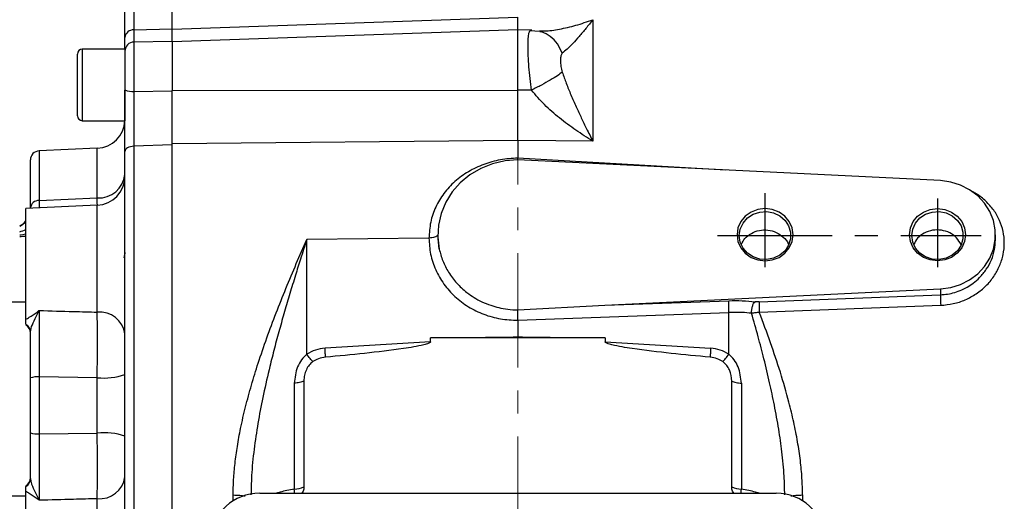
# Model space of a CAD drawing. Header units: inches. Extents: x 0.1 to 16.9, y 0.1 to 10.9.
# Tile 5 of 14: x 2.3 to 6.6, y 6.5 to 8.6. Entities that reach past the tile are written whole.
import ezdxf

# ---------------------------------------------------------------- set-up
doc = ezdxf.new("R2010")
doc.units = ezdxf.units.IN
doc.header["$MEASUREMENT"] = 0
doc.linetypes.add('CENTERX2', pattern=[0.8, 0.5, -0.1, 0.1, -0.1])
doc.layers.add('DIMENSION', color=7, linetype='Continuous')
doc.styles.add('SLDTEXTSTYLE0', font='TXT', dxfattribs={"width": 0.75})
doc.dimstyles.new('SLDDIMSTYLE0', dxfattribs={"dimtxt": 0.125, "dimasz": 0.13, "dimexe": 0, "dimexo": 0.0625, "dimgap": 0.03125, "dimtad": 0, "dimtih": 1, "dimtoh": 1, "dimdec": 1, "dimlfac": 1.5, "dimrnd": 1e-09, "dimzin": 12, "dimdsep": 46, "dimtxsty": 'SLDTEXTSTYLE0', "dimsah": 1, "dimcen": 0.09, "dimadec": 0, "dimazin": 3, "dimtfac": 1, "dimtdec": 1, "dimtofl": 0, "dimtmove": 0, "dimatfit": 3, "dimfxl": 0, "dimfrac": 2, "dimtolj": 1, "dimtzin": 12, "dimarcsym": 0})

# ---------------------------------------------------------------- blocks, each defined once
blk = doc.blocks.new('_D')
at = {"layer": 'DIMENSION'}
for p, q in [((2.9818, 10.015), (2.9437, 10.015)), ((2.9437, 10.015), (2.9437, 9.8165)), ((3.2589, 10.015), (3.297, 10.015)), ((3.297, 10.015), (3.297, 9.8165)), ((1.0391, 7.2328), (1.0391, 9.9599)), ((4.4944, 9.5036), (4.4944, 9.9599)), ((1.0391, 9.8349), (2.8341, 9.8349)), ((2.9437, 9.8165), (2.9818, 9.8165)), ((3.297, 9.8165), (3.2589, 9.8165)), ((4.4944, 9.8349), (3.4066, 9.8349))]:
    blk.add_line(p, q, dxfattribs=at)
for points in [[(1.0391, 9.8349), (1.1691, 9.8149), (1.1691, 9.8549)], [(4.4944, 9.8349), (4.3644, 9.8549), (4.3644, 9.8149)]]:
    blk.add_solid(points, dxfattribs=at)
at = {"layer": 'DIMENSION', "char_height": 0.125, "attachment_point": 1, "style": 'SLDTEXTSTYLE0'}
for s, insert in [('132', (2.9818, 9.9777)), ('5.2', (3.0049, 9.7906))]:
    blk.add_mtext(s, dxfattribs=dict(at, insert=insert))

msp = doc.modelspace()

# ---------------------------------------------------------------- linework, layer by layer
at = {"color": 7, "linetype": 'CENTERX2', "lineweight": 18}
msp.add_line((4.4944, 3.0516), (4.4944, 9.4536), dxfattribs=at)
at = {"color": 8, "linetype": 'Continuous', "lineweight": 25}
for p, q in [((2.8163, 8.8794), (2.8163, 8.5268)), ((2.5914, 8.4427), (2.5914, 8.13)), ((2.8173, 8.4737), (2.8173, 8.2582)), ((2.6569, 7.7929), (2.6569, 8.0095)), ((2.403, 7.9984), (2.403, 7.7813)), ((5.4037, 7.9142), (4.4944, 7.9667)), ((2.6569, 7.2943), (2.6569, 7.7609)), ((2.3447, 7.3377), (2.2818, 7.3377)), ((3.2505, 6.4701), (3.2505, 6.4955)), ((5.7382, 6.4955), (5.7382, 6.4706)), ((2.3447, 6.4904), (2.2818, 6.4904)), ((2.6569, 6.0127), (2.6569, 6.4792))]:
    msp.add_line(p, q, dxfattribs=at)
at = {"color": 7, "linetype": 'Continuous', "lineweight": 25}
for p, q in [((2.9847, 8.5297), (2.9847, 8.8874)), ((2.778, 8.4939), (2.778, 8.8394)), ((2.9847, 8.5297), (4.4944, 8.5827)), ((4.8219, 8.5712), (4.8219, 8.0408)), ((2.8163, 8.5268), (2.9847, 8.5311)), ((4.4944, 8.5273), (2.9847, 8.4746)), ((4.5548, 8.5252), (4.4944, 8.5273)), ((4.4944, 8.2636), (4.4944, 8.5273)), ((4.5902, 8.5197), (4.5469, 8.5226)), ((2.9847, 8.4766), (2.8173, 8.4737)), ((2.9847, 8.4766), (2.9847, 8.2605)), ((2.778, 8.4427), (2.5914, 8.4427)), ((2.778, 8.4427), (2.778, 8.13)), ((2.57, 8.1514), (2.57, 8.4214)), ((2.8173, 8.2582), (2.9847, 8.2605)), ((2.9847, 8.2619), (4.4944, 8.2636)), ((4.5545, 8.2635), (4.4944, 8.2636)), ((2.5914, 8.13), (2.778, 8.13)), ((4.4944, 8.0443), (2.9847, 8.0284)), ((4.4944, 8.0443), (4.4944, 7.9667)), ((4.661, 8.0426), (4.4944, 8.0443)), ((2.6569, 8.0095), (2.403, 7.9984)), ((2.9847, 8.0253), (2.8163, 8.0186)), ((2.8163, 8.0186), (2.8163, 5.7549)), ((2.9847, 5.7451), (2.9847, 8.0284)), ((4.8219, 8.0408), (4.661, 8.0426)), ((2.3647, 7.7492), (2.3647, 7.9585)), ((2.778, 5.7776), (2.778, 7.9959)), ((4.4943, 7.9591), (4.4944, 7.9667)), ((6.341, 7.8683), (4.4944, 7.9587)), ((2.403, 7.7813), (2.6569, 7.7929)), ((2.6569, 7.7609), (2.3447, 7.7472)), ((2.3447, 7.262), (2.3447, 7.7472)), ((4.106, 7.6177), (3.5722, 7.6111)), ((4.1446, 7.6322), (4.1446, 7.6321)), ((4.1511, 7.5695), (4.1446, 7.6321)), ((6.581, 7.6103), (6.581, 7.6322)), ((3.5722, 7.1106), (3.5722, 7.6111)), ((4.8748, 7.3242), (6.341, 7.396)), ((5.5483, 7.339), (6.341, 7.37)), ((6.341, 7.396), (6.341, 7.37)), ((4.4941, 7.3035), (4.8748, 7.3242)), ((4.8748, 7.3242), (5.4158, 7.3439)), ((5.549, 7.2936), (6.3417, 7.3239)), ((4.4944, 7.2588), (5.4165, 7.2923)), ((5.4165, 7.1106), (5.4165, 7.2923)), ((4.4944, 7.2587), (4.4944, 7.1879)), ((4.1125, 7.1822), (4.4745, 7.1867)), ((4.4745, 7.1867), (4.4944, 7.1879)), ((4.4745, 7.1867), (4.4944, 7.1869)), ((4.4944, 7.1869), (4.4944, 7.1879)), ((4.4944, 7.1879), (4.5142, 7.1867)), ((4.4944, 7.1869), (4.5142, 7.1867)), ((4.5142, 7.1867), (4.8762, 7.1822)), ((4.1125, 7.1644), (3.6521, 7.1362)), ((4.1125, 7.1644), (4.1125, 7.1822)), ((4.8762, 7.1822), (4.1125, 7.1822)), ((4.8762, 7.1822), (4.8762, 7.1644)), ((4.8762, 7.1644), (5.3366, 7.1362)), ((2.3647, 6.7671), (2.3647, 7.0064)), ((2.6569, 7.0076), (2.403, 7.0108)), ((2.403, 7.0108), (2.403, 6.7627)), ((2.6569, 6.7659), (2.6569, 7.0076)), ((3.5177, 6.9832), (3.5177, 6.521)), ((3.5596, 6.9928), (3.5596, 6.5305)), ((5.4291, 6.5305), (5.4291, 6.9928)), ((5.471, 6.9832), (5.471, 6.521)), ((2.403, 6.7627), (2.6569, 6.7659)), ((2.3447, 6.0263), (2.3447, 6.5115)), ((3.3665, 6.503), (5.6229, 6.503))]:
    msp.add_line(p, q, dxfattribs=at)
at = {"color": 7, "linetype": 'Continuous', "lineweight": 25, "flags": 128}
for points in [[(2.8163, 8.0186), (2.8087, 8.018), (2.8015, 8.0166), (2.7949, 8.0144), (2.7891, 8.0116), (2.7844, 8.0082), (2.7809, 8.0043), (2.7788, 8.0002), (2.778, 7.9959)], [(4.4944, 7.9587), (4.4385, 7.9545), (4.3841, 7.942), (4.3325, 7.9216), (4.2851, 7.8938), (4.243, 7.8592), (4.2074, 7.8189), (4.1792, 7.7737), (4.159, 7.7249), (4.1474, 7.6737), (4.1448, 7.6215), (4.1511, 7.5695)], [(6.341, 7.396), (6.3857, 7.4019), (6.4286, 7.4152), (6.4683, 7.4354), (6.5035, 7.4619), (6.5331, 7.4937), (6.5562, 7.53), (6.572, 7.5695), (6.58, 7.6111), (6.58, 7.6533), (6.572, 7.6948), (6.5562, 7.7343), (6.5331, 7.7706), (6.5035, 7.8025), (6.4683, 7.8289), (6.4286, 7.8491), (6.3857, 7.8624), (6.341, 7.8683)], [(5.452, 7.6322), (5.4561, 7.6026), (5.4684, 7.575), (5.4878, 7.5514), (5.5132, 7.5332), (5.5427, 7.5218), (5.5744, 7.5179), (5.606, 7.5218), (5.6356, 7.5332), (5.6609, 7.5514), (5.6804, 7.575), (5.6926, 7.6026), (5.6968, 7.6322), (5.6926, 7.6617), (5.6804, 7.6893), (5.6609, 7.713), (5.6356, 7.7311), (5.606, 7.7425), (5.5744, 7.7464), (5.5427, 7.7425), (5.5132, 7.7311), (5.4878, 7.713), (5.4684, 7.6893), (5.4561, 7.6617), (5.452, 7.6322)], [(6.2053, 7.6322), (6.2095, 7.6617), (6.2217, 7.6893), (6.2411, 7.713), (6.2665, 7.7311), (6.296, 7.7425), (6.3277, 7.7464), (6.3594, 7.7425), (6.3889, 7.7311), (6.4142, 7.713), (6.4337, 7.6893), (6.4459, 7.6617), (6.4501, 7.6322), (6.4459, 7.6026), (6.4337, 7.575), (6.4142, 7.5514), (6.3889, 7.5332), (6.3594, 7.5218), (6.3277, 7.5179), (6.296, 7.5218), (6.2665, 7.5332), (6.2411, 7.5514), (6.2217, 7.575), (6.2095, 7.6026), (6.2053, 7.6322)], [(5.462, 7.6286), (5.4661, 7.6569), (5.4783, 7.6831), (5.4976, 7.7053), (5.5227, 7.7218), (5.5515, 7.7313), (5.582, 7.7333), (5.612, 7.7275), (5.6392, 7.7143), (5.6616, 7.6948), (5.6775, 7.6704), (5.6857, 7.6429), (5.6857, 7.6143), (5.6775, 7.5868), (5.6616, 7.5624), (5.6392, 7.5429), (5.612, 7.5297), (5.582, 7.5239), (5.5515, 7.5258), (5.5227, 7.5354), (5.4976, 7.5519), (5.4783, 7.5741), (5.4661, 7.6003), (5.462, 7.6286)], [(6.2153, 7.6286), (6.2195, 7.6569), (6.2317, 7.6831), (6.251, 7.7053), (6.276, 7.7218), (6.3048, 7.7313), (6.3354, 7.7333), (6.3653, 7.7275), (6.3925, 7.7143), (6.4149, 7.6948), (6.4308, 7.6704), (6.439, 7.6429), (6.439, 7.6143), (6.4308, 7.5868), (6.4149, 7.5624), (6.3925, 7.5429), (6.3653, 7.5297), (6.3354, 7.5239), (6.3048, 7.5258), (6.276, 7.5354), (6.251, 7.5519), (6.2317, 7.5741), (6.2195, 7.6003), (6.2153, 7.6286)]]:
    msp.add_lwpolyline(points, dxfattribs=at)
at = {"color": 7, "linetype": 'Continuous', "lineweight": 25}
for centre, radius, start, end in [((2.8145, 8.4902), 0.0366, 87.1584, 174.2161), ((2.5914, 8.4214), 0.0213, 90, 180), ((2.818, 8.4337), 0.04, 91, 180), ((2.8079, 8.3278), 0.0702, 244.8548, 277.7608), ((2.5914, 8.1514), 0.0213, 180, 270), ((2.6514, 8.1361), 0.1267, 272.5, 357.442), ((2.4047, 7.9585), 0.04, 92.5, 180), ((2.6635, 7.9079), 0.1152, 266.6863, 353.5804), ((2.6514, 7.8874), 0.1267, 272.5, 0), ((2.4008, 7.745), 0.0363, 86.6163, 173.4838), ((2.278, 7.7476), 0.0867, 297.4864, 320.4431), ((2.6665, 7.1818), 0.1129, 8.7237, 94.8738), ((2.3252, 7.2065), 0.0394, 0.1305, 60.462), ((2.3247, 7.2031), 0.04, 0, 60), ((2.6859, 7.2951), 0.2889, 264.2363, 288.5919), ((2.3938, 6.9231), 0.0883, 84.0463, 109.2538), ((2.3938, 6.8505), 0.0883, 250.7462, 275.9537), ((2.6859, 6.4784), 0.2889, 71.4081, 95.7637), ((2.3247, 6.5704), 0.04, 300, 0), ((2.3252, 6.567), 0.0394, 299.538, 359.8695), ((2.6665, 6.5917), 0.1129, 265.1262, 351.2763), ((3.5077, 6.6608), 0.1402, 274.0823, 291.7108), ((5.481, 6.6608), 0.1402, 248.2892, 265.9177)]:
    msp.add_arc(centre, radius, start, end, dxfattribs=at)
at = {"color": 8, "linetype": 'Continuous', "lineweight": 25}
for centre, radius, start, end in [((2.2801, 7.7473), 0.0863, 296.0802, 318.479), ((2.2942, 7.7458), 0.1035, 283.3119, 299.2005), ((2.2982, 7.8318), 0.2013, 275.6554, 283.3555), ((1.3684, 18.8598), 11.2758, 274.83101, 274.96701)]:
    msp.add_arc(centre, radius, start, end, dxfattribs=at)
at = {"color": 7, "linetype": 'Continuous', "lineweight": 25}
for centre, major_axis, start_param, end_param in [((3.3729, 6.3045), (0.2087, -0.0437), 1.792973, 3.333612), ((5.6165, 6.3045), (0.2087, 0.0437), 6.091166, 7.631805)]:
    msp.add_ellipse(centre, major_axis=major_axis, ratio=0.927683, start_param=start_param, end_param=end_param, dxfattribs=at)
for points, knots in [([(4.4944, 8.5259), (4.4944, 8.5258), (4.4944, 8.5252), (4.4944, 8.5342), (4.4944, 8.5524), (4.4944, 8.5726), (4.4944, 8.5827)], [0, 0, 0, 0, 0.079363, 0.386232, 0.693106, 1, 1, 1, 1]), ([(4.8219, 8.5712), (4.8118, 8.5583), (4.7917, 8.5326), (4.7625, 8.498), (4.735, 8.4677), (4.7098, 8.442), (4.6953, 8.4302), (4.6882, 8.4245)], [0, 0, 0, 0, 0.213856, 0.426153, 0.626654, 0.81901, 1, 1, 1, 1]), ([(2.9847, 8.4802), (2.9847, 8.4849), (2.9847, 8.4947), (2.9847, 8.5143), (2.9847, 8.528), (2.9847, 8.5311)], [0, 0, 0, 0, 0.42145, 0.8692, 1, 1, 1, 1]), ([(2.9847, 8.4766), (2.9847, 8.4775), (2.9847, 8.4809), (2.9847, 8.4978), (2.9847, 8.519), (2.9847, 8.5297)], [0, 0, 0, 0, 0.13992, 0.569943, 1, 1, 1, 1]), ([(4.547, 8.5219), (4.5473, 8.5226), (4.5483, 8.5256), (4.5501, 8.5246), (4.5515, 8.5239)], [0, 0, 0, 0, 0.224941, 1, 1, 1, 1]), ([(4.5929, 8.5215), (4.5908, 8.5212), (4.5881, 8.521), (4.5888, 8.5206), (4.5889, 8.5205)], [0, 0, 0, 0, 0.778233, 1, 1, 1, 1]), ([(2.778, 8.4427), (2.778, 8.4475), (2.778, 8.4589), (2.778, 8.4811), (2.778, 8.4939)], [0, 0, 0, 0, 0.420559, 1, 1, 1, 1]), ([(4.6882, 8.4245), (4.686, 8.4214), (4.6812, 8.4144), (4.6801, 8.3938), (4.6812, 8.3693), (4.686, 8.3506), (4.6882, 8.3421)], [0, 0, 0, 0, 0.227266, 0.500165, 0.772773, 1, 1, 1, 1]), ([(4.6882, 8.3421), (4.6819, 8.3373), (4.6693, 8.3277), (4.637, 8.3078), (4.598, 8.2858), (4.569, 8.2709), (4.5545, 8.2635)], [0, 0, 0, 0, 0.249996, 0.499988, 0.749992, 1, 1, 1, 1]), ([(4.6882, 8.3421), (4.6939, 8.3257), (4.7058, 8.2918), (4.7265, 8.2417), (4.7486, 8.1914), (4.7716, 8.1423), (4.7959, 8.0921), (4.8127, 8.0589), (4.8219, 8.0408)], [0, 0, 0, 0, 0.148634, 0.307878, 0.478548, 0.643401, 0.806559, 1, 1, 1, 1]), ([(2.778, 7.9959), (2.778, 8), (2.778, 8.0213), (2.778, 8.0633), (2.778, 8.1254), (2.778, 8.1936), (2.778, 8.2404), (2.778, 8.2642)], [0, 0, 0, 0, 0.053134, 0.273559, 0.500395, 0.745734, 1, 1, 1, 1]), ([(2.9847, 8.0284), (2.9847, 8.0458), (2.9847, 8.0807), (2.9847, 8.1394), (2.9847, 8.2005), (2.9847, 8.2414), (2.9847, 8.2619)], [0, 0, 0, 0, 0.250015, 0.500011, 0.750002, 1, 1, 1, 1]), ([(2.9847, 8.0253), (2.9847, 8.0435), (2.9847, 8.0806), (2.9847, 8.1409), (2.9847, 8.2018), (2.9847, 8.2407), (2.9847, 8.2605)], [0, 0, 0, 0, 0.258273, 0.526677, 0.759678, 1, 1, 1, 1]), ([(4.4944, 8.0443), (4.4944, 8.0608), (4.4944, 8.0937), (4.4944, 8.1487), (4.4944, 8.2058), (4.4944, 8.2443), (4.4944, 8.2636)], [0, 0, 0, 0, 0.250012, 0.500009, 0.750001, 1, 1, 1, 1]), ([(4.8219, 8.0408), (4.7971, 8.0565), (4.7478, 8.0876), (4.6767, 8.1408), (4.61, 8.1979), (4.5727, 8.2419), (4.5545, 8.2635)], [0, 0, 0, 0, 0.257956, 0.513515, 0.761774, 1, 1, 1, 1]), ([(2.8173, 8.2582), (2.8172, 8.2377), (2.817, 8.1959), (2.8167, 8.1355), (2.8165, 8.0793), (2.8164, 8.0418), (2.8163, 8.0223), (2.8163, 8.0186)], [0, 0, 0, 0, 0.245355, 0.4996317, 0.7200477, 0.9468716, 1, 1, 1, 1]), ([(4.4944, 7.9667), (4.4689, 7.965), (4.418, 7.9618), (4.3446, 7.941), (4.2771, 7.9092), (4.2179, 7.8663), (4.1694, 7.8139), (4.1335, 7.7537), (4.1104, 7.6876), (4.1075, 7.641), (4.106, 7.6177)], [0, 0, 0, 0, 0.12613, 0.252112, 0.3779, 0.503063, 0.627883, 0.752195, 0.876179, 1, 1, 1, 1]), ([(4.1446, 7.6321), (4.1439, 7.63), (4.1424, 7.6259), (4.1322, 7.6212), (4.1195, 7.6184), (4.1105, 7.618), (4.106, 7.6177)], [0, 0, 0, 0, 0.27964, 0.559263, 0.779642, 1, 1, 1, 1]), ([(4.106, 7.6177), (4.1074, 7.594), (4.1104, 7.5465), (4.1334, 7.4782), (4.1693, 7.4155), (4.2179, 7.3607), (4.2771, 7.3158), (4.3447, 7.2829), (4.418, 7.2621), (4.4689, 7.2599), (4.4944, 7.2587)], [0, 0, 0, 0, 0.124969, 0.249934, 0.374914, 0.499901, 0.624911, 0.749928, 0.874962, 1, 1, 1, 1]), ([(5.4715, 7.5905), (5.4759, 7.5992), (5.4858, 7.6183), (5.5136, 7.6397), (5.5489, 7.6528), (5.5873, 7.6542), (5.6245, 7.644), (5.6549, 7.6229), (5.673, 7.6031), (5.6766, 7.5904), (5.677, 7.5891)], [0, 0, 0, 0, 0.118213, 0.262222, 0.406685, 0.551088, 0.695118, 0.838954, 0.982887, 1, 1, 1, 1]), ([(6.4305, 7.5895), (6.4247, 7.5996), (6.4128, 7.6201), (6.3819, 7.6419), (6.345, 7.6537), (6.3055, 7.6535), (6.2691, 7.641), (6.24, 7.6194), (6.2296, 7.5997), (6.2248, 7.5906)], [0, 0, 0, 0, 0.139447, 0.285273, 0.431994, 0.579328, 0.728836, 0.873983, 1, 1, 1, 1]), ([(3.2505, 6.4955), (3.2509, 6.5179), (3.2518, 6.5638), (3.2583, 6.6347), (3.2685, 6.7093), (3.2838, 6.7917), (3.3044, 6.881), (3.3303, 6.9761), (3.3613, 7.0766), (3.3975, 7.1818), (3.4382, 7.2908), (3.4814, 7.399), (3.5263, 7.5061), (3.5569, 7.5762), (3.5722, 7.6111)], [0, 0, 0, 0, 0.057626, 0.11826, 0.182076, 0.249225, 0.331077, 0.414176, 0.498652, 0.597678, 0.697104, 0.796636, 0.898773, 1, 1, 1, 1]), ([(2.778, 7.5538), (2.7773, 7.5513), (2.7754, 7.5441), (2.774, 7.5352), (2.7731, 7.5294)], [0, 0, 0, 0, 0.346897, 1, 1, 1, 1]), ([(4.1511, 7.5695), (4.1556, 7.5522), (4.1649, 7.517), (4.1908, 7.4669), (4.2261, 7.4198), (4.265, 7.3838), (4.3031, 7.3575), (4.3379, 7.3386), (4.3741, 7.3239), (4.4118, 7.313), (4.4513, 7.3055), (4.4794, 7.3042), (4.4941, 7.3035)], [0, 0, 0, 0, 0.1183041, 0.2410793, 0.3683465, 0.5001477, 0.5799171, 0.6632766, 0.7500867, 0.8250395, 0.9083807, 1, 1, 1, 1]), ([(6.341, 7.37), (6.3408, 7.3678), (6.3406, 7.3635), (6.3407, 7.3519), (6.341, 7.3382), (6.3414, 7.3287), (6.3417, 7.3239)], [0, 0, 0, 0, 0.250007, 0.500003, 0.750009, 1, 1, 1, 1]), ([(5.4158, 7.3439), (5.4357, 7.3443), (5.4753, 7.345), (5.5121, 7.3414), (5.5306, 7.3396)], [0, 0, 0, 0, 0.500031, 1, 1, 1, 1]), ([(5.5156, 7.2893), (5.5156, 7.2944), (5.5157, 7.3045), (5.519, 7.3197), (5.5241, 7.3326), (5.5284, 7.3373), (5.5306, 7.3396)], [0, 0, 0, 0, 0.249988, 0.499996, 0.74999, 1, 1, 1, 1]), ([(5.5483, 7.339), (5.5452, 7.3389), (5.5391, 7.3388), (5.5334, 7.3393), (5.5306, 7.3396)], [0, 0, 0, 0, 0.49828, 1, 1, 1, 1]), ([(5.5483, 7.339), (5.5482, 7.3368), (5.548, 7.3326), (5.548, 7.3212), (5.5484, 7.3077), (5.5488, 7.2983), (5.549, 7.2936)], [0, 0, 0, 0, 0.250008, 0.499996, 0.750007, 1, 1, 1, 1]), ([(2.3447, 7.262), (2.3496, 7.2652), (2.364, 7.2747), (2.3849, 7.2881), (2.3999, 7.2988), (2.4029, 7.301), (2.403, 7.301)], [0, 0, 0, 0, 0.292718, 0.857061, 0.996407, 1, 1, 1, 1]), ([(2.3647, 7.2066), (2.3655, 7.2118), (2.3677, 7.2268), (2.3814, 7.257), (2.394, 7.2833), (2.4014, 7.2979), (2.4029, 7.3009), (2.403, 7.301)], [0, 0, 0, 0, 0.191835, 0.546813, 0.907396, 0.997257, 1, 1, 1, 1]), ([(2.403, 7.301), (2.4029, 7.2772), (2.4028, 7.24), (2.4027, 7.1764), (2.4027, 7.112), (2.4028, 7.0552), (2.4029, 7.018), (2.403, 7.0108)], [0, 0, 0, 0, 0.307415, 0.4806719, 0.6539287, 0.9329895, 1, 1, 1, 1]), ([(2.403, 7.301), (2.4532, 7.2997), (2.5378, 7.2974), (2.6225, 7.2952), (2.6569, 7.2943)], [0, 0, 0, 0, 0.593189, 1, 1, 1, 1]), ([(2.6569, 7.0076), (2.6571, 7.0395), (2.6575, 7.0899), (2.6576, 7.157), (2.6576, 7.2079), (2.6573, 7.2551), (2.657, 7.2811), (2.6569, 7.2943)], [0, 0, 0, 0, 0.297372, 0.470528, 0.648701, 0.821843, 1, 1, 1, 1]), ([(4.4944, 7.2588), (4.4943, 7.2626), (4.4943, 7.2705), (4.4941, 7.2827), (4.494, 7.2944), (4.4941, 7.3003), (4.4941, 7.3035)], [0, 0, 0, 0, 0.243611, 0.50033, 0.731321, 1, 1, 1, 1]), ([(5.5156, 7.2893), (5.502, 7.2906), (5.4703, 7.2936), (5.4361, 7.2928), (5.4165, 7.2923)], [0, 0, 0, 0, 0.430264, 1, 1, 1, 1]), ([(5.549, 7.2936), (5.5432, 7.2926), (5.5316, 7.2906), (5.521, 7.2898), (5.5156, 7.2893)], [0, 0, 0, 0, 0.5011681, 1, 1, 1, 1]), ([(5.7382, 6.4955), (5.7377, 6.5198), (5.7367, 6.5698), (5.729, 6.6473), (5.7169, 6.729), (5.7001, 6.8141), (5.6756, 6.9157), (5.642, 7.0318), (5.5983, 7.1632), (5.5657, 7.2495), (5.549, 7.2936)], [0, 0, 0, 0, 0.089377, 0.183954, 0.284044, 0.389914, 0.497962, 0.662023, 0.827207, 1, 1, 1, 1]), ([(2.3447, 7.2408), (2.3447, 7.2435), (2.3447, 7.2489), (2.3447, 7.2576), (2.3447, 7.262)], [0, 0, 0, 0, 0.494356, 1, 1, 1, 1]), ([(2.3647, 7.0064), (2.3647, 7.027), (2.3647, 7.0689), (2.3647, 7.1373), (2.3647, 7.1819), (2.3647, 7.2066)], [0, 0, 0, 0, 0.301851, 0.612452, 1, 1, 1, 1]), ([(4.1125, 7.1644), (4.1125, 7.1642), (4.1125, 7.1637), (4.1119, 7.1625), (4.1098, 7.1603), (4.1003, 7.1555), (4.0619, 7.1452), (3.9116, 7.1216), (3.7679, 7.108), (3.6541, 7.0972)], [0, 0, 0, 0, 0.00175, 0.003655, 0.008293, 0.022203, 0.071781, 0.264741, 1, 1, 1, 1]), ([(5.3347, 7.0972), (5.2208, 7.108), (5.0772, 7.1216), (4.9269, 7.1452), (4.8885, 7.1555), (4.879, 7.1603), (4.8768, 7.1625), (4.8763, 7.1637), (4.8762, 7.1642), (4.8762, 7.1644)], [0, 0, 0, 0, 0.73527, 0.927819, 0.977705, 0.991687, 0.99634, 0.998249, 1, 1, 1, 1]), ([(3.5722, 7.1106), (3.5642, 7.1027), (3.5477, 7.0865), (3.5243, 7.0436), (3.5204, 7.0076), (3.5177, 6.9832)], [0, 0, 0, 0, 0.23193, 0.478515, 1, 1, 1, 1]), ([(3.6521, 7.1362), (3.6379, 7.1344), (3.6095, 7.1308), (3.5846, 7.1173), (3.5722, 7.1106)], [0, 0, 0, 0, 0.500024, 1, 1, 1, 1]), ([(3.5994, 7.078), (3.5953, 7.0821), (3.5873, 7.0902), (3.5772, 7.1038), (3.5722, 7.1106)], [0, 0, 0, 0, 0.49999, 1, 1, 1, 1]), ([(5.4165, 7.1106), (5.4041, 7.1173), (5.3792, 7.1308), (5.3508, 7.1344), (5.3366, 7.1362)], [0, 0, 0, 0, 0.499976, 1, 1, 1, 1]), ([(5.3894, 7.078), (5.3934, 7.0821), (5.4014, 7.0902), (5.4115, 7.1038), (5.4165, 7.1106)], [0, 0, 0, 0, 0.499998, 1, 1, 1, 1]), ([(5.471, 6.9832), (5.4683, 7.0076), (5.4644, 7.0436), (5.441, 7.0865), (5.4245, 7.1027), (5.4165, 7.1106)], [0, 0, 0, 0, 0.521415, 0.767989, 1, 1, 1, 1]), ([(3.5994, 7.078), (3.5935, 7.0732), (3.5813, 7.0631), (3.5694, 7.0423), (3.5611, 7.0186), (3.5601, 7.0015), (3.5596, 6.9928)], [0, 0, 0, 0, 0.227619, 0.469324, 0.727673, 1, 1, 1, 1]), ([(3.6541, 7.0972), (3.6434, 7.0954), (3.6238, 7.0923), (3.607, 7.0825), (3.5994, 7.078)], [0, 0, 0, 0, 0.545837, 1, 1, 1, 1]), ([(5.3894, 7.078), (5.3817, 7.0825), (5.3649, 7.0923), (5.3453, 7.0954), (5.3347, 7.0972)], [0, 0, 0, 0, 0.45417, 1, 1, 1, 1]), ([(5.4291, 6.9928), (5.4272, 7.0094), (5.4245, 7.0338), (5.4079, 7.0625), (5.3955, 7.0729), (5.3894, 7.078)], [0, 0, 0, 0, 0.517396, 0.759937, 1, 1, 1, 1]), ([(2.3647, 6.5669), (2.3647, 6.5917), (2.3647, 6.6356), (2.3647, 6.704), (2.3647, 6.7459), (2.3647, 6.7671)], [0, 0, 0, 0, 0.38755, 0.689398, 1, 1, 1, 1]), ([(2.403, 6.7627), (2.4029, 6.744), (2.4028, 6.7066), (2.4027, 6.6507), (2.4027, 6.597), (2.4028, 6.5398), (2.4028, 6.4988), (2.4029, 6.4767), (2.403, 6.4725)], [0, 0, 0, 0, 0.173088, 0.346176, 0.519262, 0.692348, 0.940801, 1, 1, 1, 1]), ([(2.6569, 6.4792), (2.6571, 6.5021), (2.6575, 6.5382), (2.6576, 6.6002), (2.6576, 6.6534), (2.6573, 6.7095), (2.657, 6.747), (2.6569, 6.7659)], [0, 0, 0, 0, 0.2973717, 0.4705279, 0.6487008, 0.8218432, 1, 1, 1, 1]), ([(2.3647, 6.5669), (2.3655, 6.5617), (2.3677, 6.5467), (2.3814, 6.5166), (2.394, 6.4902), (2.4014, 6.4756), (2.4029, 6.4726), (2.403, 6.4725)], [0, 0, 0, 0, 0.191835, 0.546813, 0.907396, 0.997257, 1, 1, 1, 1]), ([(2.3447, 6.5115), (2.3447, 6.5158), (2.3447, 6.5246), (2.3447, 6.53), (2.3447, 6.5327)], [0, 0, 0, 0, 0.498587, 1, 1, 1, 1]), ([(2.403, 6.4725), (2.4029, 6.4726), (2.3999, 6.4748), (2.3849, 6.4854), (2.364, 6.4989), (2.3496, 6.5083), (2.3447, 6.5115)], [0, 0, 0, 0, 0.0035933, 0.1429386, 0.7072816, 1, 1, 1, 1]), ([(3.5596, 6.5305), (3.5592, 6.5243), (3.5585, 6.5145), (3.5531, 6.5061), (3.5511, 6.503)], [0, 0, 0, 0, 0.6292515, 1, 1, 1, 1]), ([(5.4376, 6.503), (5.4356, 6.5061), (5.4302, 6.5145), (5.4295, 6.5243), (5.4291, 6.5305)], [0, 0, 0, 0, 0.370748, 1, 1, 1, 1]), ([(2.6569, 6.4792), (2.6225, 6.4783), (2.5378, 6.4761), (2.4532, 6.4738), (2.403, 6.4725)], [0, 0, 0, 0, 0.406811, 1, 1, 1, 1])]:
    msp.add_open_spline(points, degree=3, knots=knots, dxfattribs=at)
at = {"color": 8, "linetype": 'Continuous', "lineweight": 25}
for points, knots in [([(4.5925, 8.5226), (4.5985, 8.5223), (4.6238, 8.5208), (4.677, 8.5294), (4.7477, 8.5452), (4.7971, 8.5625), (4.8219, 8.5712)], [0, 0, 0, 0, 0.09199, 0.387907, 0.692525, 1, 1, 1, 1]), ([(2.8163, 8.5268), (2.8163, 8.5161), (2.8165, 8.4944), (2.8166, 8.4777), (2.8168, 8.4741), (2.8168, 8.4733)], [0, 0, 0, 0, 0.420265, 0.855901, 1, 1, 1, 1]), ([(4.5545, 8.2635), (4.5522, 8.2804), (4.5474, 8.3148), (4.5427, 8.3661), (4.5397, 8.4145), (4.5388, 8.4571), (4.5398, 8.4906), (4.5424, 8.5134), (4.5456, 8.5192), (4.547, 8.5219)], [0, 0, 0, 0, 0.141118, 0.286267, 0.433353, 0.582541, 0.731692, 0.878378, 1, 1, 1, 1]), ([(4.6882, 8.4245), (4.6819, 8.4389), (4.6694, 8.4676), (4.6368, 8.4986), (4.6092, 8.5162), (4.5924, 8.5184), (4.59, 8.5187)], [0, 0, 0, 0, 0.315443, 0.630883, 0.946305, 1, 1, 1, 1]), ([(2.6573, 7.7605), (2.6573, 7.7614), (2.6572, 7.7692), (2.657, 7.7818), (2.6569, 7.7929)], [0, 0, 0, 0, 0.121005, 1, 1, 1, 1]), ([(6.3417, 7.3239), (6.3601, 7.3256), (6.3971, 7.329), (6.4499, 7.3467), (6.4982, 7.373), (6.5404, 7.4075), (6.5748, 7.4488), (6.6004, 7.4952), (6.6161, 7.545), (6.6214, 7.5962), (6.6161, 7.647), (6.6003, 7.6955), (6.5748, 7.7403), (6.54, 7.7792), (6.5067, 7.8066), (6.4837, 7.818), (6.4769, 7.8213)], [0, 0, 0, 0, 0.0754219, 0.1505815, 0.2257023, 0.3004037, 0.3748815, 0.4491826, 0.5231525, 0.5970856, 0.67099, 0.7450303, 0.8192884, 0.8937578, 0.9684873, 1, 1, 1, 1]), ([(2.403, 7.7813), (2.4029, 7.7704), (2.4028, 7.7582), (2.4028, 7.7506), (2.4028, 7.7498)], [0, 0, 0, 0, 0.891629, 1, 1, 1, 1]), ([(3.5722, 7.6111), (3.563, 7.5825), (3.5464, 7.5308), (3.5218, 7.4521), (3.4985, 7.3761), (3.4751, 7.2969), (3.4526, 7.2172), (3.431, 7.1373), (3.4073, 7.0433), (3.3833, 6.9388), (3.3606, 6.8228), (3.3431, 6.7089), (3.3309, 6.5999), (3.3291, 6.5286), (3.3283, 6.496)], [0, 0, 0, 0, 0.081787, 0.147615, 0.221917, 0.294114, 0.366472, 0.440104, 0.511054, 0.619052, 0.717932, 0.816135, 0.915825, 1, 1, 1, 1]), ([(6.341, 7.37), (6.3513, 7.3708), (6.3723, 7.3723), (6.4035, 7.3796), (6.4322, 7.3901), (6.4594, 7.4039), (6.4859, 7.4214), (6.5149, 7.4467), (6.5424, 7.4805), (6.5645, 7.5219), (6.5785, 7.5658), (6.5802, 7.5958), (6.581, 7.6103)], [0, 0, 0, 0, 0.080774, 0.16412, 0.25007, 0.320348, 0.403755, 0.500289, 0.625283, 0.750402, 0.879156, 1, 1, 1, 1]), ([(5.6605, 6.4961), (5.6599, 6.5231), (5.6585, 6.5859), (5.6489, 6.6815), (5.6343, 6.7854), (5.6161, 6.886), (5.5942, 6.9887), (5.5704, 7.0881), (5.544, 7.1894), (5.5253, 7.2551), (5.5156, 7.2893)], [0, 0, 0, 0, 0.0998941, 0.2317159, 0.3535952, 0.4861593, 0.6088756, 0.7422673, 0.8659716, 1, 1, 1, 1]), ([(3.2505, 6.4955), (3.2608, 6.4953), (3.2803, 6.4948), (3.2953, 6.4923), (3.3024, 6.4912)], [0, 0, 0, 0, 0.530311, 1, 1, 1, 1]), ([(3.5177, 6.521), (3.496, 6.5172), (3.4681, 6.5125), (3.4454, 6.5047), (3.4405, 6.503)], [0, 0, 0, 0, 0.781516, 1, 1, 1, 1]), ([(3.518, 6.503), (3.518, 6.504), (3.5182, 6.5093), (3.5179, 6.5157), (3.5177, 6.521)], [0, 0, 0, 0, 0.189093, 1, 1, 1, 1]), ([(5.4708, 6.503), (5.4707, 6.504), (5.4705, 6.5093), (5.4708, 6.5157), (5.471, 6.521)], [0, 0, 0, 0, 0.189061, 1, 1, 1, 1]), ([(5.5483, 6.503), (5.5433, 6.5047), (5.5206, 6.5125), (5.4928, 6.5172), (5.471, 6.521)], [0, 0, 0, 0, 0.218484, 1, 1, 1, 1]), ([(5.6867, 6.4912), (5.6937, 6.4924), (5.7086, 6.4948), (5.7279, 6.4953), (5.7382, 6.4955)], [0, 0, 0, 0, 0.465347, 1, 1, 1, 1])]:
    msp.add_open_spline(points, degree=3, knots=knots, dxfattribs=at)
at = {"color": 7, "linetype": 'Continuous', "lineweight": 25}
for points in [[(5.4165, 7.2923), (5.4163, 7.2974), (5.4158, 7.3076), (5.4154, 7.3233), (5.4154, 7.3366), (5.4157, 7.3415), (5.4158, 7.3439)], [(3.6541, 7.0972), (3.6538, 7.1024), (3.6534, 7.1128), (3.6525, 7.1284), (3.6521, 7.1362)], [(5.3366, 7.1362), (5.3362, 7.1284), (5.3353, 7.1128), (5.3349, 7.1024), (5.3347, 7.0972)], [(3.5596, 6.9928), (3.5537, 6.9906), (3.5418, 6.9862), (3.5257, 6.9842), (3.5177, 6.9832)], [(5.4291, 6.9928), (5.4351, 6.9906), (5.4469, 6.9862), (5.463, 6.9842), (5.471, 6.9832)]]:
    msp.add_open_spline(points, degree=3, dxfattribs=at)
at = {"layer": 'DIMENSION', "linetype": 'CENTERX2'}
for p, q in [((5.5744, 7.4901), (5.5744, 7.8133)), ((6.3277, 7.7903), (6.3277, 7.4901)), ((5.3672, 7.6286), (6.5189, 7.6286))]:
    msp.add_line(p, q, dxfattribs=at)

# ---------------------------------------------------------------- dimensions: what is measured, and where the dimension line sits
at = {"layer": 'DIMENSION'}
dim = msp.add_linear_dim(base=(1.0391, 9.8349), p1=(4.4944, 9.4536), p2=(1.0391, 7.1828), dimstyle='SLDDIMSTYLE0', dxfattribs=at)
dim.commit()
dim.dimension.update_dxf_attribs({"geometry": '_D', "text_midpoint": (3.1203, 9.8349), "dimtype": 160})

doc.saveas('drawing.dxf')
